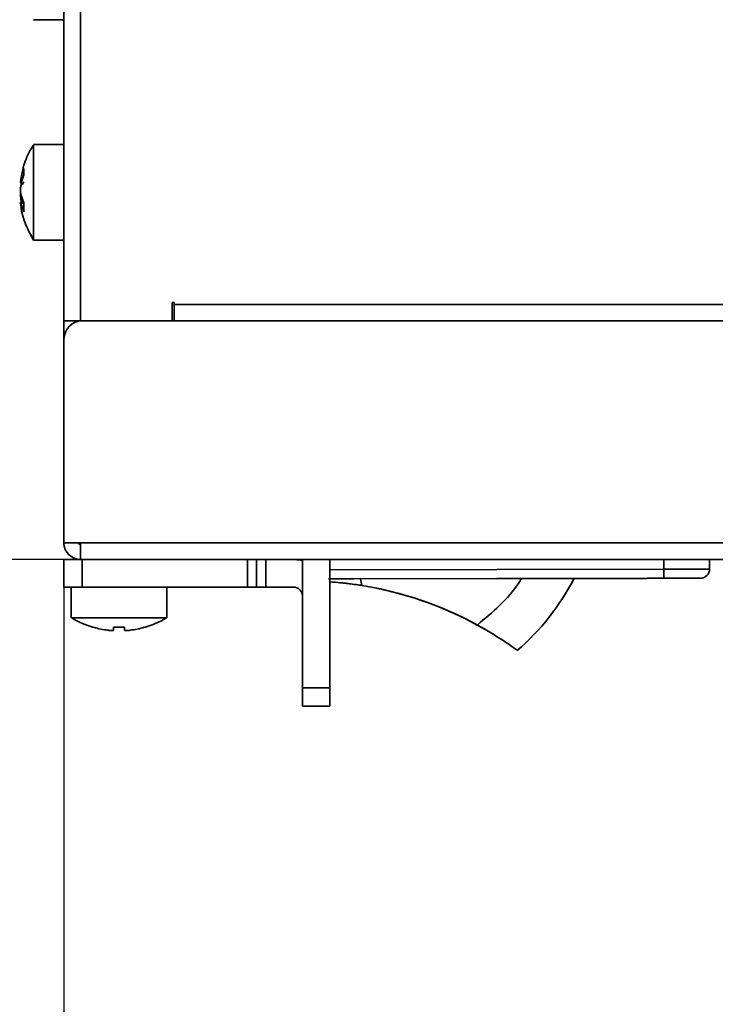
# Model space of a CAD drawing. Header units: millimetres. Extents: x 0 to 420, y 0 to 297.
# Tile 3 of 126: x 80 to 99, y 86 to 112. Entities that reach past the tile are written whole.
import ezdxf

# ---------------------------------------------------------------- set-up
doc = ezdxf.new("R2010")
doc.units = ezdxf.units.MM
doc.linetypes.add('CENTERX2', pattern=[20.32, 12.7, -2.54, 2.54, -2.54])
doc.layers.add('标注层', color=150, linetype='Continuous')
doc.styles.add('SLDTEXTSTYLE2', font='TXT', dxfattribs={"width": 0.7})
doc.dimstyles.new('SLDDIMSTYLE0', dxfattribs={"dimtxt": 4.850694, "dimasz": 4, "dimexe": 0, "dimexo": 0.0625, "dimgap": 1.212674, "dimtad": 2, "dimlfac": 2, "dimrnd": 1e-09, "dimzin": 12, "dimdsep": 46, "dimtxsty": 'SLDTEXTSTYLE2', "dimsah": 1, "dimcen": 0.09, "dimadec": 0, "dimazin": 3, "dimtfac": 1, "dimtdec": 3, "dimtofl": 0, "dimtmove": 0, "dimatfit": 3, "dimfxl": 1, "dimfrac": 2, "dimtolj": 1, "dimtzin": 12, "dimarcsym": 0})

# ---------------------------------------------------------------- blocks, each defined once
blk = doc.blocks.new('_D_3')
at = {"layer": '标注层'}
for p, q in [((81.402, 187.782), (38.402, 187.782)), ((40.402, 97.782), (40.402, 187.782)), ((81.852, 97.782), (38.402, 97.782))]:
    blk.add_line(p, q, dxfattribs=at)
for points in [[(40.402, 187.782), (39.902, 183.782), (40.902, 183.782)], [(40.402, 97.782), (40.902, 101.782), (39.902, 101.782)]]:
    blk.add_solid(points, dxfattribs=at)
at = {"layer": '标注层', "insert": (34.945, 138.548), "char_height": 4.2333, "attachment_point": 1, "rotation": 90, "style": 'SLDTEXTSTYLE2'}
blk.add_mtext('180', dxfattribs=at)
blk = doc.blocks.new('_D_9')
at = {"layer": '标注层'}
for p, q in [((81.402, 97.782), (62.389, 97.782)), ((64.389, 97.782), (64.389, 22.782)), ((81.402, 22.782), (62.389, 22.782))]:
    blk.add_line(p, q, dxfattribs=at)
for points in [[(64.389, 97.782), (63.889, 93.782), (64.889, 93.782)], [(64.389, 22.782), (64.889, 26.782), (63.889, 26.782)]]:
    blk.add_solid(points, dxfattribs=at)
at = {"layer": '标注层', "insert": (58.932, 56.048), "char_height": 4.2333, "attachment_point": 1, "rotation": 90, "style": 'SLDTEXTSTYLE2'}
blk.add_mtext('150', dxfattribs=at)

msp = doc.modelspace()

# ---------------------------------------------------------------- linework, layer by layer
at = {"color": 7, "linetype": 'Continuous', "lineweight": 35}
for p, q in [((81.4019, 104.2818), (81.4019, 187.3318)), ((81.8519, 187.3318), (81.8519, 104.2818)), ((80.5665, 112.4817), (81.4019, 112.4817)), ((81.4019, 109.0818), (80.5665, 109.0818)), ((80.304, 108.2542), (80.304, 108.4298)), ((80.2175, 108.0506), (80.2455, 108.0506)), ((80.2245, 107.9367), (80.2506, 108.0407)), ((80.2245, 107.7278), (80.304, 107.4989)), ((80.2991, 107.5129), (80.2175, 107.5129)), ((80.2444, 107.5179), (80.2212, 107.5179)), ((80.304, 107.2556), (80.2245, 107.4845)), ((80.304, 107.2556), (80.304, 107.4989)), ((80.4946, 106.6317), (80.5674, 106.4835)), ((80.5665, 106.4818), (81.4019, 106.4818)), ((84.4019, 104.7818), (84.3519, 104.7818)), ((84.3519, 104.7818), (84.3519, 104.2818)), ((84.4019, 104.7818), (84.4019, 104.7318)), ((84.4019, 104.7318), (105.0519, 104.7318)), ((84.4019, 104.7318), (84.4019, 104.2818)), ((81.4018, 98.2318), (81.4018, 104.2818)), ((81.4018, 104.2818), (81.4019, 104.2818)), ((81.8519, 104.2818), (81.4019, 104.2818)), ((81.8018, 104.2716), (81.8018, 104.2818)), ((81.8018, 104.279), (81.8518, 104.2818)), ((81.8018, 104.2818), (81.8018, 104.279)), ((84.3519, 104.2818), (81.8519, 104.2818)), ((105.1018, 104.2818), (81.9018, 104.2818)), ((81.4018, 103.7818), (81.4018, 98.2318)), ((81.8018, 98.2318), (81.4018, 98.2318)), ((81.4018, 98.1818), (81.4018, 98.2318)), ((81.4018, 98.1818), (81.4046, 98.1818)), ((81.8018, 98.2318), (81.8518, 98.2318)), ((81.8518, 98.2318), (203.4519, 98.2318)), ((81.8518, 98.2318), (81.8518, 97.7818)), ((81.4018, 97.0318), (81.4018, 97.7818)), ((81.4018, 97.7818), (81.8518, 97.7818)), ((203.4519, 97.7818), (81.8518, 97.7818)), ((81.9018, 97.7818), (81.9018, 97.0318)), ((86.4018, 97.0318), (86.4018, 97.7818)), ((86.6518, 97.7818), (86.6518, 97.0318)), ((86.9018, 97.7818), (86.9018, 97.0318)), ((87.9018, 97.7818), (87.9018, 94.2818)), ((88.6518, 97.7818), (88.6518, 94.2818)), ((99.0013, 97.7818), (99.0018, 97.5217)), ((97.7523, 97.2692), (88.6518, 97.2506)), ((88.6518, 97.2506), (97.0274, 97.2677)), ((95.8224, 97.2652), (98.0295, 97.2697)), ((97.0111, 97.2676), (97.7523, 97.2692)), ((97.0274, 97.2677), (97.0111, 97.2676)), ((97.2773, 97.2682), (97.2773, 97.2682)), ((98.2479, 97.2702), (98.2479, 97.2702)), ((98.7523, 97.2712), (98.7523, 97.2712)), ((81.9018, 97.0318), (81.4018, 97.0318)), ((81.6018, 97.0318), (81.6018, 96.1963)), ((81.9018, 97.0318), (86.4018, 97.0318)), ((84.2018, 96.1963), (84.2018, 97.0318)), ((86.6518, 97.0318), (86.4018, 97.0318)), ((86.9018, 97.0318), (86.6518, 97.0318)), ((87.6518, 97.0318), (86.9018, 97.0318)), ((83.0518, 95.9338), (82.7518, 95.9338)), ((82.7518, 95.8544), (82.7518, 95.9338)), ((83.0518, 95.9338), (83.0518, 95.8544)), ((87.9018, 93.7818), (87.9018, 94.2818)), ((87.9018, 94.2818), (88.6518, 94.2818)), ((88.6518, 94.2818), (88.6518, 93.7818)), ((88.6518, 93.7818), (87.9018, 93.7818))]:
    msp.add_line(p, q, dxfattribs=at)
at = {"color": 8, "linetype": 'Continuous', "lineweight": 35}
for p, q in [((80.2245, 108.1128), (80.2604, 108.1128)), ((80.2597, 107.6263), (80.2245, 107.6263)), ((80.2273, 107.6083), (80.2245, 107.6083)), ((80.304, 107.4845), (80.2245, 107.4845)), ((81.8518, 104.2792), (81.8518, 104.2818)), ((81.4018, 98.2318), (81.4018, 98.2318)), ((97.7518, 97.5192), (97.7513, 97.7818)), ((97.7518, 97.5192), (88.6518, 97.5006)), ((89.5233, 97.0726), (89.4882, 97.2523))]:
    msp.add_line(p, q, dxfattribs=at)
at = {"color": 7, "linetype": 'CENTERX2'}
for q in [(166.4018, 97.7818), (81.4018, 22.7818)]:
    msp.add_line((81.4018, 97.7818), q, dxfattribs=at)
at = {"color": 7, "linetype": 'Continuous', "lineweight": 35, "flags": 128}
for points in [[(87.9018, 97.75), (87.8469, 97.7625), (87.6518, 97.7818)], [(99.0018, 97.5217), (98.9778, 97.5217), (98.9067, 97.5215), (98.7912, 97.5213), (98.6357, 97.521), (98.4463, 97.5206), (98.2302, 97.5201), (97.9957, 97.5197), (97.7518, 97.5192)], [(97.7523, 97.2692), (97.7523, 97.274), (97.7523, 97.2882), (97.7523, 97.3113), (97.7522, 97.3424), (97.7521, 97.3803), (97.752, 97.4235), (97.7519, 97.4704), (97.7518, 97.5192)], [(97.2773, 97.2682), (97.2725, 97.2682), (97.2583, 97.2681), (97.2352, 97.2681), (97.2041, 97.268), (97.1662, 97.268), (97.123, 97.2679), (97.0761, 97.2678), (97.0274, 97.2677)], [(97.0274, 97.2677), (97.0761, 97.2678), (97.123, 97.2679), (97.1662, 97.268), (97.2041, 97.268), (97.2352, 97.2681), (97.2583, 97.2681), (97.2725, 97.2682), (97.2773, 97.2682)]]:
    msp.add_lwpolyline(points, dxfattribs=at)
at = {"color": 7, "linetype": 'Continuous', "lineweight": 35}
for centre, radius, start, end in [((81.8987, 107.8615), 1.6929, 160.38419, 171.46406), ((81.8987, 107.6859), 1.6929, 160.38419, 171.46406), ((81.9588, 107.708), 1.7518, 168.95986, 171.88667), ((81.2192, 107.6157), 1.0199, 153.81483, 158.26894), ((81.8702, 107.8721), 1.664, 188.49384, 192.46989), ((82.0039, 107.863), 1.7976, 188.14706, 191.2343), ((81.9018, 103.7818), 0.5, 90, 180), ((81.8518, 98.2318), 0.45, 180, 270), ((81.8518, 98.2318), 0.05, 180, 270), ((98.7518, 97.5212), 0.25, 270.11692, 0.11692), ((98.7518, 97.5212), 0.25, 270.11692, 0.11692), ((89.4099, 100.3334), 6.65, 310.83534, 332.51256), ((87.6518, 96.7818), 0.25, 0, 90), ((87.9541, 87.3484), 9.85, 61.40081, 80.83302), ((87.9541, 87.3484), 9.85, 61.40081, 77.05853), ((87.9541, 87.3484), 9.85, 58.43046, 67.39208), ((87.9541, 87.3484), 9.85, 58.43046, 67.39208), ((82.9018, 98.3318), 2.5, 238.97444, 253.92618), ((82.9018, 98.3318), 2.5, 286.07222, 301.30407), ((82.9018, 98.3318), 2.4955, 253.92348, 263.0954), ((82.9018, 98.3318), 2.4955, 276.9046, 286.07652)]:
    msp.add_arc(centre, radius, start, end, dxfattribs=at)
for points, knots in [([(80.5716, 109.0694), (80.5273, 108.9991), (80.3972, 108.7926), (80.2754, 108.451), (80.2426, 108.1792), (80.2291, 108.0673)], [0, 0, 0, 0, 0.2327204, 0.6841785, 1, 1, 1, 1]), ([(80.5665, 108.8358), (80.5665, 108.9126), (80.5665, 109.0547), (80.5665, 109.0669), (80.5665, 109.0724)], [0, 0, 0, 0, 0.5402587, 1, 1, 1, 1]), ([(80.5665, 106.492), (80.5665, 106.4979), (80.5665, 106.5108), (80.5665, 106.7052), (80.5665, 107.0172), (80.5665, 107.4193), (80.5665, 107.8617), (80.5665, 108.2936), (80.5665, 108.627), (80.5665, 108.7777), (80.5665, 108.8358)], [0, 0, 0, 0, 0.1116671, 0.2457371, 0.3798072, 0.5138773, 0.6479474, 0.7820177, 0.9160875, 1, 1, 1, 1]), ([(80.2245, 108.1128), (80.2227, 108.1003), (80.219, 108.0752), (80.2166, 108.0538), (80.2172, 108.0524), (80.2175, 108.0518)], [0, 0, 0, 0, 0.3548675, 0.7098551, 1, 1, 1, 1]), ([(80.2245, 107.7278), (80.2227, 107.7389), (80.219, 107.7611), (80.2167, 107.808), (80.2171, 107.8582), (80.22, 107.9032), (80.2232, 107.9272), (80.2245, 107.9372)], [0, 0, 0, 0, 0.2134937, 0.4270661, 0.6389549, 0.8501122, 1, 1, 1, 1]), ([(80.2173, 107.8459), (80.2173, 107.8555), (80.2173, 107.8813), (80.22, 107.9201), (80.2232, 107.9449), (80.2245, 107.9552)], [0, 0, 0, 0, 0.2558809, 0.6910814, 1, 1, 1, 1]), ([(80.2245, 107.7483), (80.2226, 107.7585), (80.219, 107.7782), (80.2179, 107.808), (80.2173, 107.8223)], [0, 0, 0, 0, 0.5195815, 1, 1, 1, 1]), ([(80.2185, 107.7809), (80.218, 107.7724), (80.2165, 107.7492), (80.2172, 107.705), (80.22, 107.6603), (80.2232, 107.6363), (80.2245, 107.6263)], [0, 0, 0, 0, 0.1767912, 0.4812451, 0.7846366, 1, 1, 1, 1]), ([(80.2245, 107.4507), (80.2226, 107.4635), (80.2189, 107.4892), (80.2177, 107.5013), (80.2171, 107.5073)], [0, 0, 0, 0, 0.4999079, 1, 1, 1, 1]), ([(80.2175, 107.5117), (80.2175, 107.5121), (80.2176, 107.5146), (80.2201, 107.5051), (80.2232, 107.4906), (80.2245, 107.4845)], [0, 0, 0, 0, 0.0937167, 0.6237566, 1, 1, 1, 1]), ([(80.2224, 107.4637), (80.2213, 107.4718), (80.2197, 107.4828), (80.2192, 107.4887), (80.219, 107.4902)], [0, 0, 0, 0, 0.73659665, 1, 1, 1, 1]), ([(80.2291, 107.4444), (80.2297, 107.4291), (80.2382, 107.2386), (80.3426, 106.9071), (80.495, 106.622), (80.5649, 106.4912)], [0, 0, 0, 0, 0.0449928, 0.5620716, 1, 1, 1, 1]), ([(88.6095, 97.2505), (88.6607, 97.2506), (88.8597, 97.251), (89.1137, 97.2515), (89.3024, 97.2519)], [0, 0, 0, 0, 0.2570539, 1, 1, 1, 1]), ([(88.6518, 97.1731), (88.7504, 97.1656), (88.9613, 97.1493), (89.2773, 97.111), (89.4695, 97.081), (89.5233, 97.0726)], [0, 0, 0, 0, 0.3875221, 0.8283052, 1, 1, 1, 1]), ([(90.1601, 96.9482), (90.1534, 96.9497), (90.1399, 96.9528), (90.0352, 96.9763), (89.8804, 97.0087), (89.6855, 97.0458), (89.4726, 97.0814), (89.2642, 97.1115), (89.085, 97.1336), (88.9588, 97.1471), (88.9122, 97.1516), (88.9093, 97.1519), (88.9087, 97.152)], [0, 0, 0, 0, 0.1060826, 0.2121598, 0.3183814, 0.4251344, 0.5329146, 0.6420396, 0.7520317, 0.8613696, 0.9684163, 1, 1, 1, 1]), ([(94.6023, 97.2627), (94.7856, 97.2631), (95.152, 97.2638), (95.6181, 97.2648), (95.9292, 97.2654), (96.0396, 97.2657), (95.9264, 97.2654), (95.6666, 97.2649), (95.4083, 97.2644), (95.3091, 97.2642)], [0, 0, 0, 0, 0.1509757, 0.3019536, 0.4529288, 0.6039052, 0.7548817, 0.905857, 1, 1, 1, 1]), ([(98.2479, 97.2702), (98.2278, 97.2701), (98.1968, 97.2701), (98.0106, 97.2697), (97.8173, 97.2693), (97.5793, 97.2688), (97.2308, 97.2681), (96.9404, 97.2675), (96.7524, 97.2671)], [0, 0, 0, 0, 0.2394434, 0.369779, 0.5000006, 0.6303347, 0.7605556, 1, 1, 1, 1]), ([(98.7523, 97.2712), (98.7389, 97.2712), (98.7182, 97.2711), (98.5937, 97.2709), (98.4645, 97.2706), (98.3054, 97.2703), (98.0723, 97.2698), (97.8781, 97.2694), (97.7523, 97.2692)], [0, 0, 0, 0, 0.2394427, 0.3696351, 0.499997, 0.6301896, 0.7605564, 1, 1, 1, 1]), ([(97.7523, 97.2692), (97.8781, 97.2694), (98.0722, 97.2698), (98.3053, 97.2703), (98.4644, 97.2706), (98.5936, 97.2709), (98.7182, 97.2711), (98.7389, 97.2712), (98.7523, 97.2712)], [0, 0, 0, 0, 0.2394439, 0.36963627, 0.50000285, 0.63019257, 0.76055751, 1, 1, 1, 1]), ([(98.0295, 97.2697), (98.0921, 97.2698), (98.2174, 97.2701), (98.2377, 97.2701), (98.2479, 97.2702)], [0, 0, 0, 0, 0.5000013, 1, 1, 1, 1]), ([(84.2018, 96.1963), (84.1874, 96.1963), (84.1587, 96.1963), (83.9346, 96.1963), (83.6045, 96.1963), (83.1925, 96.1963), (82.7483, 96.1963), (82.3219, 96.1963), (81.9581, 96.1963), (81.7112, 96.1963), (81.5942, 96.1963), (81.6132, 96.1963), (81.6177, 96.1963)], [0, 0, 0, 0, 0.1073376, 0.2146747, 0.3220129, 0.4293505, 0.5366875, 0.6440259, 0.7513627, 0.8587004, 0.9660379, 1, 1, 1, 1]), ([(82.7518, 95.8544), (82.7502, 95.8525), (82.7469, 95.8489), (82.7214, 95.8465), (82.6838, 95.847), (82.6417, 95.8499), (82.6135, 95.853), (82.6018, 95.8544)], [0, 0, 0, 0, 0.21349678, 0.42707053, 0.63894931, 0.8501182, 1, 1, 1, 1]), ([(83.2018, 95.8544), (83.1851, 95.8525), (83.1516, 95.8489), (83.1068, 95.8465), (83.073, 95.847), (83.0545, 95.8499), (83.0526, 95.853), (83.0518, 95.8544)], [0, 0, 0, 0, 0.2134894, 0.4270558, 0.6389481, 0.8501095, 1, 1, 1, 1]), ([(92.6691, 95.9966), (92.8025, 95.9214), (93.0697, 95.7709), (93.4087, 95.5523), (93.6398, 95.3927), (93.7554, 95.3087), (93.7495, 95.313), (93.7474, 95.3145)], [0, 0, 0, 0, 0.2318048, 0.4642668, 0.6812176, 0.888425, 1, 1, 1, 1])]:
    msp.add_open_spline(points, degree=3, knots=knots, dxfattribs=at)
at = {"color": 8, "linetype": 'Continuous', "lineweight": 35}
msp.add_open_spline([(93.8711, 97.2612), (93.8477, 97.2227), (93.6846, 96.9536), (93.2903, 96.5136), (92.8762, 96.1689), (92.6691, 95.9966)], degree=3, knots=[0, 0, 0, 0, 0.077118, 0.538519, 1, 1, 1, 1], dxfattribs=at)

# ---------------------------------------------------------------- dimensions: what is measured, and where the dimension line sits
at = {"layer": '标注层'}
for base, p1, p2, picture, middle in [((40.4019, 187.7818), (81.8518, 97.7818), (81.4019, 187.7818), '_D_3', (40.4019, 142.7818)), ((64.3891, 22.7818), (81.4018, 97.7818), (81.4018, 22.7818), '_D_9', (64.3891, 60.2818))]:
    dim = msp.add_linear_dim(base=base, p1=p1, p2=p2, angle=90, dimstyle='SLDDIMSTYLE0', dxfattribs=at)
    dim.commit()
    dim.dimension.update_dxf_attribs({"geometry": picture, "text_midpoint": middle, "dimtype": 160})

doc.saveas('drawing.dxf')
